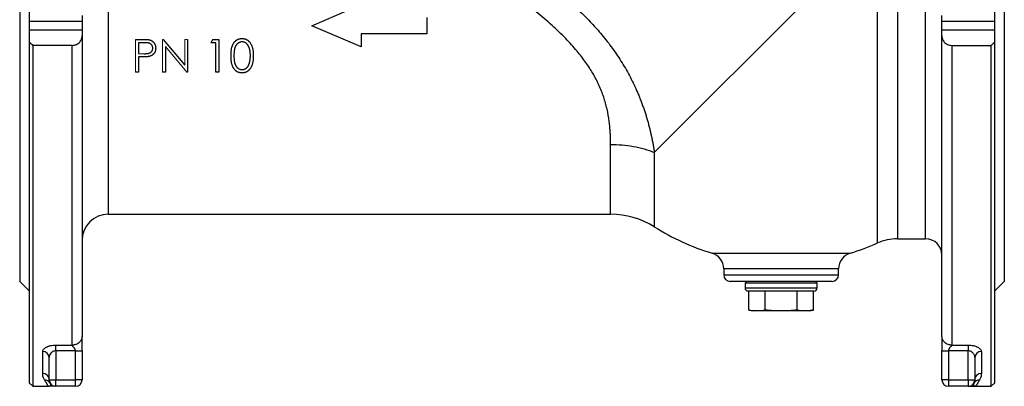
# Model space of a CAD drawing. Header units: millimetres. Extents: x -1742 to -179, y -371 to 715.
# Tile 1 of 16: x -1742 to -1442, y 8 to 120. Entities that reach past the tile are written whole.
import ezdxf

# ---------------------------------------------------------------- set-up
doc = ezdxf.new("R2010")
doc.units = ezdxf.units.MM

msp = doc.modelspace()

# ---------------------------------------------------------------- linework, layer by layer
at = {"color": 0, "linetype": 'Continuous', "lineweight": 25}
for p, q in [((-1742.2, 195.84), (-1742.2, 39.84)), ((-1442.2, 195.84), (-1442.2, 39.84)), ((-1466.2, 117.84), (-1466.2, 182.84)), ((-1715.2, 175.34), (-1715.2, 60.34)), ((-1480.84, 147.21), (-1548.84, 79.2)), ((-1480.84, 51.55), (-1480.84, 147.21)), ((-1474.76, 146.64), (-1474.76, 52.84)), ((-1653.2, 117.84), (-1638.2, 124.34)), ((-1739.2, 119.25), (-1739.2, 122.89)), ((-1723.2, 120.96), (-1723.2, 119.25)), ((-1618.2, 120.34), (-1618.2, 115.34)), ((-1461.2, 119.25), (-1461.2, 120.96)), ((-1445.2, 122.89), (-1445.2, 119.25)), ((-1739.2, 119.25), (-1723.2, 119.25)), ((-1739.2, 116.43), (-1739.2, 119.25)), ((-1723.2, 119.25), (-1723.2, 116.43)), ((-1638.2, 111.34), (-1653.2, 117.84)), ((-1466.2, 52.84), (-1466.2, 117.84)), ((-1461.2, 119.25), (-1445.2, 119.25)), ((-1461.2, 116.43), (-1461.2, 119.25)), ((-1445.2, 119.25), (-1445.2, 116.43)), ((-1723.2, 116.43), (-1739.2, 116.43)), ((-1739.2, 112.79), (-1739.2, 116.43)), ((-1723.2, 116.43), (-1723.2, 114.72)), ((-1723.2, 114.72), (-1723.2, 23.07)), ((-1618.2, 115.34), (-1638.2, 115.34)), ((-1638.2, 115.34), (-1638.2, 111.34)), ((-1461.2, 114.72), (-1461.2, 116.43)), ((-1445.2, 116.43), (-1461.2, 116.43)), ((-1461.2, 23.07), (-1461.2, 114.72)), ((-1445.2, 116.43), (-1445.2, 112.79)), ((-1739.2, 8.84), (-1739.2, 112.79)), ((-1726.2, 111.84), (-1738.2, 111.84)), ((-1738.2, 111.84), (-1738.2, 7.84)), ((-1726.2, 20.41), (-1726.2, 111.84)), ((-1706.92, 113.67), (-1704.96, 113.67)), ((-1706.03, 112.65), (-1706.03, 109.31)), ((-1704.2, 112.65), (-1706.03, 112.65)), ((-1698.53, 113.67), (-1691.92, 105.8)), ((-1697.82, 111.53), (-1697.82, 103.67)), ((-1691.03, 113.67), (-1691.03, 103.67)), ((-1682.44, 112.65), (-1683.97, 112.65)), ((-1683.39, 113.67), (-1681.54, 113.67)), ((-1682.44, 103.67), (-1682.44, 112.65)), ((-1681.54, 113.67), (-1681.54, 103.67)), ((-1458.2, 111.84), (-1446.2, 111.84)), ((-1458.2, 111.84), (-1458.2, 20.41)), ((-1446.2, 7.84), (-1446.2, 111.84)), ((-1445.2, 112.79), (-1445.2, 8.84)), ((-1706.03, 109.31), (-1704.27, 109.29)), ((-1705.31, 108.29), (-1706.03, 108.29)), ((-1706.03, 108.29), (-1706.03, 103.67)), ((-1706.03, 103.67), (-1706.92, 103.67)), ((-1697.82, 103.67), (-1698.72, 103.67)), ((-1691.03, 103.67), (-1691.23, 103.67)), ((-1681.54, 103.67), (-1682.44, 103.67)), ((-1562.17, 60.34), (-1562.17, 81.62)), ((-1548.84, 79.2), (-1548.84, 56.49)), ((-1715.2, 60.34), (-1562.17, 60.34)), ((-1474.76, 52.84), (-1466.2, 52.84)), ((-1531.25, 48.46), (-1489.16, 48.46)), ((-1527.7, 43.68), (-1527.7, 41.84)), ((-1492.7, 43.68), (-1527.7, 43.68)), ((-1492.7, 41.84), (-1492.7, 43.68)), ((-1742.2, 39.84), (-1739.2, 36.84)), ((-1527.7, 41.84), (-1492.7, 41.84)), ((-1494.7, 39.84), (-1525.7, 39.84)), ((-1520.7, 39.84), (-1521.2, 39.34)), ((-1521.2, 39.34), (-1521.2, 37.84)), ((-1499.2, 39.34), (-1521.2, 39.34)), ((-1499.2, 39.34), (-1499.7, 39.84)), ((-1499.2, 37.84), (-1499.2, 39.34)), ((-1445.2, 36.84), (-1442.2, 39.84)), ((-1521.2, 37.84), (-1515.69, 37.84)), ((-1515.19, 36.84), (-1520.2, 36.84)), ((-1520.02, 31.07), (-1520.02, 36.84)), ((-1515.69, 37.84), (-1499.2, 37.84)), ((-1500.2, 36.84), (-1515.19, 36.84)), ((-1515.1, 31.07), (-1515.1, 36.84)), ((-1505.28, 31.07), (-1505.28, 36.84)), ((-1500.39, 31.07), (-1500.39, 36.84)), ((-1520.02, 31.07), (-1518.7, 30.84)), ((-1510.19, 30.84), (-1517.56, 30.84)), ((-1502.84, 30.84), (-1510.19, 30.84)), ((-1501.7, 30.84), (-1500.39, 31.07)), ((-1735.2, 11.77), (-1735.2, 18.45)), ((-1731.2, 20.41), (-1726.2, 20.41)), ((-1731.2, 18.64), (-1731.2, 20.41)), ((-1725.2, 18.64), (-1731.2, 18.64)), ((-1731.2, 18.64), (-1731.2, 9.84)), ((-1725.2, 9.84), (-1725.2, 18.64)), ((-1723.2, 18.64), (-1723.2, 9.84)), ((-1461.2, 9.84), (-1461.2, 18.64)), ((-1453.2, 18.64), (-1459.2, 18.64)), ((-1459.2, 18.64), (-1459.2, 9.84)), ((-1458.2, 20.41), (-1453.2, 20.41)), ((-1453.2, 20.41), (-1453.2, 18.64)), ((-1453.2, 9.84), (-1453.2, 18.64)), ((-1449.2, 18.45), (-1449.2, 11.77)), ((-1733.2, 9.84), (-1733.2, 16.65)), ((-1451.2, 16.65), (-1451.2, 9.84)), ((-1733.2, 9.84), (-1731.2, 9.84)), ((-1731.2, 9.84), (-1725.2, 9.84)), ((-1731.2, 7.84), (-1731.2, 9.84)), ((-1723.2, 9.84), (-1725.2, 9.84)), ((-1725.2, 7.84), (-1725.2, 9.84)), ((-1459.2, 9.84), (-1461.2, 9.84)), ((-1459.2, 9.84), (-1453.2, 9.84)), ((-1459.2, 9.84), (-1459.2, 7.84)), ((-1453.2, 9.84), (-1451.2, 9.84)), ((-1453.2, 9.84), (-1453.2, 7.84)), ((-1739.2, 8.84), (-1738.2, 7.84)), ((-1738.2, 7.84), (-1733.2, 7.84)), ((-1725.2, 7.84), (-1731.2, 7.84)), ((-1453.2, 7.84), (-1459.2, 7.84)), ((-1451.2, 7.84), (-1446.2, 7.84)), ((-1446.2, 7.84), (-1445.2, 8.84))]:
    msp.add_line(p, q, dxfattribs=at)
at = {"color": 0, "linetype": 'Continuous', "lineweight": 18}
for p, q in [((-1706.92, 103.67), (-1706.92, 113.67)), ((-1698.72, 113.67), (-1698.53, 113.67)), ((-1698.72, 103.67), (-1698.72, 113.67)), ((-1691.23, 103.67), (-1697.82, 111.53)), ((-1691.92, 113.67), (-1691.03, 113.67)), ((-1691.92, 105.8), (-1691.92, 113.67)), ((-1683.97, 112.65), (-1683.39, 113.67))]:
    msp.add_line(p, q, dxfattribs=at)
at = {"color": 0, "linetype": 'Continuous', "lineweight": 25}
for centre, radius, start, end in [((-1715.2, 52.34), 8, 90, 180), ((-1562.17, 35.34), 25, 57.7958, 90), ((-1510.2, 117.84), 72.5, 237.7958, 253.1227), ((-1510.2, 117.84), 72.5, 286.8773, 293.8955), ((-1474.76, 37.84), 15, 90, 113.8955), ((-1466.2, 47.84), 5, 0, 90), ((-1532.7, 43.68), 5, 0, 73.1227), ((-1487.7, 43.68), 5, 106.8773, 180), ((-1525.7, 41.84), 2, 180, 270), ((-1494.7, 41.84), 2, 270, 0), ((-1520.2, 37.84), 1, 180, 270), ((-1500.2, 37.84), 1, 270, 0), ((-1735.11, 16.54), 1.91, 3.0492, 92.7547), ((-1449.3, 16.54), 1.91, 87.2453, 176.9508), ((-1735.17, 9.8), 1.97, 1.0606, 91.0227), ((-1734.6, 7.82), 1.95, 30.8668, 91.5131), ((-1731.2, 9.84), 2, 180, 270), ((-1725.2, 9.84), 2, 270, 0), ((-1459.2, 9.84), 2, 180, 270), ((-1453.2, 9.84), 2, 270, 0), ((-1449.81, 7.82), 1.95, 88.4869, 149.1332), ((-1449.24, 9.8), 1.97, 88.9773, 178.9394)]:
    msp.add_arc(centre, radius, start, end, dxfattribs=at)
for points, knots in [([(-1657.6, 173.27), (-1657.3, 173.12), (-1656.7, 172.82), (-1655.79, 172.36), (-1654.87, 171.89), (-1653.94, 171.43), (-1653.01, 170.96), (-1652.07, 170.49), (-1651.11, 170.01), (-1650.15, 169.54), (-1649.18, 169.06), (-1648.21, 168.57), (-1647.22, 168.09), (-1646.23, 167.6), (-1645.23, 167.1), (-1644.22, 166.61), (-1643.2, 166.11), (-1641.23, 165.14), (-1638.29, 163.69), (-1634.36, 161.75), (-1630.4, 159.78), (-1625.1, 157.1), (-1618.47, 153.67), (-1611.81, 150.05), (-1606.53, 147.04), (-1603.08, 145), (-1600.09, 143.17), (-1597.45, 141.51), (-1594.43, 139.59), (-1591.18, 137.47), (-1587.86, 135.23), (-1584.76, 133.06), (-1581.88, 130.95), (-1578.66, 128.47), (-1575.15, 125.56), (-1571.4, 122.15), (-1567.97, 118.67), (-1564.66, 114.94), (-1561.52, 110.9), (-1558.61, 106.54), (-1556.08, 102.08), (-1554.46, 98.65), (-1553.48, 96.3), (-1552.98, 95.06), (-1552.51, 93.82), (-1552.07, 92.58), (-1551.66, 91.34), (-1551.27, 90.1), (-1550.91, 88.87), (-1550.57, 87.64), (-1550.25, 86.42), (-1549.96, 85.2), (-1549.7, 83.98), (-1549.45, 82.78), (-1549.23, 81.57), (-1549.02, 80.38), (-1548.9, 79.6), (-1548.84, 79.2)], [0, 0, 0, 0, 0.007549, 0.015127, 0.022734, 0.030371, 0.038037, 0.045733, 0.05346, 0.061217, 0.069005, 0.076824, 0.084675, 0.092557, 0.100471, 0.108417, 0.116396, 0.124407, 0.154655, 0.184806, 0.214875, 0.244876, 0.305069, 0.364085, 0.39427, 0.423984, 0.442181, 0.462277, 0.484275, 0.511375, 0.537036, 0.561269, 0.584091, 0.605521, 0.638951, 0.671091, 0.702058, 0.731978, 0.766222, 0.799702, 0.832691, 0.86547, 0.874428, 0.883362, 0.892279, 0.901184, 0.910083, 0.918982, 0.927887, 0.936802, 0.945735, 0.95469, 0.963673, 0.97269, 0.981747, 0.990848, 1, 1, 1, 1]), ([(-1562.17, 81.62), (-1562.17, 81.82), (-1562.17, 82.2), (-1562.18, 82.77), (-1562.19, 83.34), (-1562.2, 83.91), (-1562.23, 84.46), (-1562.25, 85.01), (-1562.29, 85.56), (-1562.32, 86.09), (-1562.37, 86.62), (-1562.41, 87.15), (-1562.46, 87.66), (-1562.52, 88.16), (-1562.72, 89.73), (-1563.18, 92.36), (-1564.2, 96.09), (-1565.65, 99.75), (-1567.5, 103.31), (-1569.76, 106.78), (-1572.52, 110.34), (-1575.95, 114.09), (-1580.13, 118.09), (-1585.42, 122.61), (-1591.81, 127.52), (-1597.1, 131.17), (-1600.66, 133.44), (-1602.38, 134.52), (-1604.48, 135.81), (-1607.3, 137.5), (-1610.7, 139.52), (-1614.39, 141.67), (-1617.87, 143.66), (-1621.09, 145.48), (-1624.17, 147.21), (-1627.12, 148.85), (-1629.83, 150.34), (-1632.35, 151.71), (-1634.7, 152.97), (-1637, 154.2), (-1639.25, 155.39), (-1641.45, 156.54), (-1643.6, 157.65), (-1645.7, 158.72), (-1647.75, 159.75), (-1649.76, 160.74), (-1651.71, 161.7), (-1653.62, 162.62), (-1655.48, 163.5), (-1657.29, 164.34), (-1659.05, 165.15), (-1660.2, 165.67), (-1660.77, 165.92)], [0, 0, 0, 0, 0.005166, 0.010238, 0.015214, 0.020096, 0.024884, 0.029579, 0.034179, 0.038687, 0.043101, 0.047423, 0.051653, 0.055791, 0.059838, 0.090056, 0.118672, 0.147601, 0.176703, 0.205265, 0.235476, 0.271404, 0.311595, 0.35621, 0.416625, 0.480222, 0.491421, 0.505727, 0.52314, 0.543662, 0.575446, 0.607272, 0.634949, 0.661564, 0.687117, 0.711609, 0.735041, 0.755085, 0.774788, 0.794147, 0.813165, 0.831842, 0.850179, 0.868175, 0.885832, 0.903151, 0.920132, 0.936776, 0.953084, 0.969056, 0.984695, 1, 1, 1, 1]), ([(-1726.2, 111.84), (-1725.97, 111.84), (-1725.74, 111.87), (-1725.4, 111.94), (-1725.29, 111.97), (-1725.08, 112.04), (-1724.98, 112.08), (-1724.69, 112.22), (-1724.51, 112.33), (-1724.19, 112.57), (-1724.05, 112.7), (-1723.67, 113.12), (-1723.5, 113.42), (-1723.26, 114.06), (-1723.2, 114.39), (-1723.2, 114.72)], [0, 0, 0, 0, 0.125, 0.125, 0.1875, 0.1875, 0.25, 0.25, 0.375, 0.375, 0.5, 0.5, 0.75, 0.75, 1, 1, 1, 1]), ([(-1461.2, 114.72), (-1461.2, 114.39), (-1461.15, 114.06), (-1460.97, 113.58), (-1460.9, 113.43), (-1460.72, 113.13), (-1460.61, 112.98), (-1460.36, 112.7), (-1460.22, 112.57), (-1459.9, 112.33), (-1459.72, 112.22), (-1459.33, 112.04), (-1459.12, 111.97), (-1458.67, 111.87), (-1458.44, 111.84), (-1458.2, 111.84)], [0, 0, 0, 0, 0.25, 0.25, 0.375, 0.375, 0.5, 0.5, 0.625, 0.625, 0.75, 0.75, 0.875, 0.875, 1, 1, 1, 1]), ([(-1704.96, 113.67), (-1704.83, 113.67), (-1704.57, 113.67), (-1704.2, 113.66), (-1703.86, 113.65), (-1703.56, 113.64), (-1703.29, 113.62), (-1703.06, 113.59), (-1702.86, 113.56), (-1702.74, 113.54), (-1702.68, 113.52)], [0, 0, 0, 0, 0.1769558, 0.3390551, 0.4863182, 0.6187809, 0.7356188, 0.8387425, 0.9264571, 1, 1, 1, 1]), ([(-1701.67, 110.99), (-1701.67, 111.07), (-1701.68, 111.23), (-1701.73, 111.46), (-1701.82, 111.68), (-1701.94, 111.89), (-1702.09, 112.08), (-1702.27, 112.25), (-1702.47, 112.38), (-1702.65, 112.46), (-1702.82, 112.52), (-1702.96, 112.55), (-1703.12, 112.58), (-1703.3, 112.6), (-1703.5, 112.62), (-1703.72, 112.64), (-1703.95, 112.65), (-1704.11, 112.65), (-1704.2, 112.65)], [0, 0, 0, 0, 0.070044, 0.139238, 0.208197, 0.279173, 0.349987, 0.418354, 0.48761, 0.557411, 0.59533, 0.637964, 0.685913, 0.738185, 0.796103, 0.858517, 0.926658, 1, 1, 1, 1]), ([(-1702.68, 113.52), (-1702.61, 113.5), (-1702.48, 113.47), (-1702.28, 113.39), (-1702.09, 113.3), (-1701.92, 113.2), (-1701.75, 113.08), (-1701.59, 112.95), (-1701.44, 112.81), (-1701.3, 112.65), (-1701.18, 112.48), (-1701.07, 112.3), (-1700.98, 112.11), (-1700.9, 111.9), (-1700.84, 111.69), (-1700.8, 111.47), (-1700.77, 111.23), (-1700.77, 111.07), (-1700.77, 110.99)], [0, 0, 0, 0, 0.062481, 0.12349, 0.183411, 0.243153, 0.302127, 0.36171, 0.421842, 0.482932, 0.544552, 0.605681, 0.66768, 0.729984, 0.794551, 0.860346, 0.928907, 1, 1, 1, 1]), ([(-1677.82, 108.67), (-1677.82, 108.83), (-1677.82, 109.14), (-1677.8, 109.59), (-1677.76, 110.02), (-1677.72, 110.42), (-1677.66, 110.79), (-1677.59, 111.13), (-1677.5, 111.44), (-1677.4, 111.73), (-1677.29, 111.99), (-1677.17, 112.24), (-1677.03, 112.47), (-1676.89, 112.68), (-1676.74, 112.88), (-1676.57, 113.06), (-1676.39, 113.22), (-1676.21, 113.37), (-1676.01, 113.5), (-1675.81, 113.62), (-1675.6, 113.71), (-1675.39, 113.79), (-1675.17, 113.85), (-1674.94, 113.9), (-1674.71, 113.93), (-1674.56, 113.93), (-1674.48, 113.93)], [0, 0, 0, 0, 0.068595, 0.133246, 0.194313, 0.251279, 0.304513, 0.354235, 0.400481, 0.443411, 0.484015, 0.523252, 0.561042, 0.5979, 0.633518, 0.668314, 0.702496, 0.736685, 0.770293, 0.803437, 0.835913, 0.86846, 0.900847, 0.933467, 0.966258, 1, 1, 1, 1]), ([(-1674.45, 112.9), (-1674.56, 112.9), (-1674.78, 112.89), (-1675.11, 112.8), (-1675.42, 112.66), (-1675.67, 112.5), (-1675.86, 112.35), (-1675.99, 112.22), (-1676.12, 112.08), (-1676.24, 111.93), (-1676.35, 111.76), (-1676.45, 111.58), (-1676.54, 111.39), (-1676.62, 111.18), (-1676.69, 110.95), (-1676.75, 110.7), (-1676.81, 110.43), (-1676.85, 110.12), (-1676.88, 109.8), (-1676.9, 109.44), (-1676.92, 109.07), (-1676.92, 108.81), (-1676.92, 108.67)], [0, 0, 0, 0, 0.060387, 0.120883, 0.182755, 0.247811, 0.281299, 0.315088, 0.349702, 0.384857, 0.420966, 0.458511, 0.497175, 0.537602, 0.580503, 0.627468, 0.678388, 0.733983, 0.793747, 0.857714, 0.926698, 1, 1, 1, 1]), ([(-1674.48, 113.93), (-1674.4, 113.93), (-1674.24, 113.92), (-1674.01, 113.9), (-1673.78, 113.85), (-1673.55, 113.79), (-1673.34, 113.71), (-1673.13, 113.62), (-1672.92, 113.5), (-1672.72, 113.37), (-1672.53, 113.22), (-1672.35, 113.05), (-1672.18, 112.87), (-1672.02, 112.67), (-1671.87, 112.45), (-1671.73, 112.21), (-1671.6, 111.95), (-1671.48, 111.68), (-1671.37, 111.39), (-1671.28, 111.07), (-1671.2, 110.73), (-1671.14, 110.36), (-1671.09, 109.97), (-1671.05, 109.56), (-1671.03, 109.12), (-1671.03, 108.82), (-1671.03, 108.67)], [0, 0, 0, 0, 0.033788, 0.067194, 0.099862, 0.132567, 0.165151, 0.197913, 0.231319, 0.265083, 0.299255, 0.334399, 0.369943, 0.406284, 0.444064, 0.482998, 0.523354, 0.565537, 0.609613, 0.656391, 0.705885, 0.758325, 0.813832, 0.872795, 0.934722, 1, 1, 1, 1]), ([(-1671.92, 108.67), (-1671.92, 108.79), (-1671.93, 109.03), (-1671.94, 109.37), (-1671.97, 109.7), (-1672, 110.01), (-1672.05, 110.3), (-1672.11, 110.58), (-1672.18, 110.84), (-1672.26, 111.09), (-1672.34, 111.32), (-1672.44, 111.53), (-1672.54, 111.72), (-1672.66, 111.9), (-1672.78, 112.07), (-1672.91, 112.22), (-1673.04, 112.35), (-1673.23, 112.5), (-1673.48, 112.66), (-1673.8, 112.8), (-1674.12, 112.89), (-1674.34, 112.9), (-1674.45, 112.9)], [0, 0, 0, 0, 0.065681, 0.128486, 0.188175, 0.245106, 0.299448, 0.350823, 0.399942, 0.446672, 0.491255, 0.533376, 0.573853, 0.612526, 0.649597, 0.685532, 0.720106, 0.753838, 0.818925, 0.880493, 0.940311, 1, 1, 1, 1]), ([(-1702.76, 108.45), (-1702.83, 108.44), (-1702.96, 108.41), (-1703.19, 108.38), (-1703.45, 108.35), (-1703.75, 108.33), (-1704.09, 108.31), (-1704.46, 108.3), (-1704.87, 108.29), (-1705.16, 108.29), (-1705.31, 108.29)], [0, 0, 0, 0, 0.075173, 0.164746, 0.268017, 0.385912, 0.517789, 0.663691, 0.824413, 1, 1, 1, 1]), ([(-1704.27, 109.29), (-1704.19, 109.29), (-1704.02, 109.29), (-1703.79, 109.3), (-1703.56, 109.32), (-1703.36, 109.34), (-1703.18, 109.36), (-1703.01, 109.39), (-1702.86, 109.43), (-1702.68, 109.48), (-1702.49, 109.57), (-1702.28, 109.71), (-1702.1, 109.88), (-1701.94, 110.07), (-1701.82, 110.28), (-1701.73, 110.5), (-1701.68, 110.74), (-1701.67, 110.9), (-1701.67, 110.99)], [0, 0, 0, 0, 0.072538, 0.140034, 0.202496, 0.260575, 0.313228, 0.361583, 0.404878, 0.444127, 0.5164, 0.586507, 0.655085, 0.724384, 0.793974, 0.861638, 0.930111, 1, 1, 1, 1]), ([(-1700.77, 110.99), (-1700.77, 110.91), (-1700.77, 110.75), (-1700.8, 110.51), (-1700.84, 110.29), (-1700.9, 110.07), (-1700.97, 109.87), (-1701.06, 109.68), (-1701.17, 109.5), (-1701.3, 109.33), (-1701.44, 109.17), (-1701.59, 109.03), (-1701.75, 108.9), (-1701.93, 108.78), (-1702.12, 108.68), (-1702.32, 108.59), (-1702.54, 108.51), (-1702.69, 108.47), (-1702.76, 108.45)], [0, 0, 0, 0, 0.070119, 0.137192, 0.202016, 0.264631, 0.326117, 0.38601, 0.445812, 0.505298, 0.564633, 0.624283, 0.683902, 0.743953, 0.805388, 0.868388, 0.933084, 1, 1, 1, 1]), ([(-1674.48, 103.42), (-1674.56, 103.42), (-1674.71, 103.42), (-1674.94, 103.45), (-1675.17, 103.49), (-1675.38, 103.55), (-1675.6, 103.63), (-1675.8, 103.72), (-1676, 103.84), (-1676.2, 103.97), (-1676.38, 104.11), (-1676.56, 104.27), (-1676.73, 104.46), (-1676.88, 104.65), (-1677.03, 104.87), (-1677.16, 105.1), (-1677.28, 105.35), (-1677.4, 105.61), (-1677.5, 105.9), (-1677.59, 106.22), (-1677.66, 106.56), (-1677.72, 106.93), (-1677.76, 107.33), (-1677.8, 107.75), (-1677.82, 108.2), (-1677.82, 108.51), (-1677.82, 108.67)], [0, 0, 0, 0, 0.0337871, 0.0666217, 0.0992849, 0.1313612, 0.1635852, 0.1961039, 0.2289023, 0.2621581, 0.2959912, 0.3302178, 0.3650598, 0.4009507, 0.4376204, 0.4757075, 0.5153807, 0.5564135, 0.5997648, 0.6464242, 0.6964314, 0.7497815, 0.8065733, 0.8674355, 0.9318868, 1, 1, 1, 1]), ([(-1676.92, 108.67), (-1676.92, 108.54), (-1676.92, 108.28), (-1676.9, 107.9), (-1676.88, 107.55), (-1676.85, 107.23), (-1676.81, 106.93), (-1676.75, 106.65), (-1676.69, 106.4), (-1676.62, 106.17), (-1676.54, 105.96), (-1676.45, 105.77), (-1676.35, 105.59), (-1676.24, 105.42), (-1676.12, 105.27), (-1676, 105.12), (-1675.86, 105), (-1675.67, 104.84), (-1675.42, 104.68), (-1675.1, 104.55), (-1674.78, 104.46), (-1674.56, 104.45), (-1674.45, 104.44)], [0, 0, 0, 0, 0.072951, 0.141584, 0.205926, 0.265301, 0.320597, 0.371817, 0.41879, 0.461699, 0.502134, 0.540804, 0.578181, 0.614297, 0.649678, 0.684299, 0.718359, 0.752081, 0.817652, 0.879722, 0.939966, 1, 1, 1, 1]), ([(-1671.03, 108.67), (-1671.03, 108.52), (-1671.03, 108.22), (-1671.05, 107.78), (-1671.09, 107.37), (-1671.13, 106.98), (-1671.2, 106.62), (-1671.28, 106.28), (-1671.36, 105.96), (-1671.47, 105.67), (-1671.59, 105.4), (-1671.72, 105.15), (-1671.86, 104.91), (-1672.01, 104.69), (-1672.17, 104.49), (-1672.34, 104.3), (-1672.52, 104.13), (-1672.71, 103.98), (-1672.92, 103.85), (-1673.12, 103.73), (-1673.34, 103.64), (-1673.55, 103.56), (-1673.78, 103.49), (-1674, 103.45), (-1674.24, 103.42), (-1674.4, 103.42), (-1674.48, 103.42)], [0, 0, 0, 0, 0.065063, 0.126773, 0.185516, 0.240765, 0.29298, 0.34225, 0.388919, 0.432776, 0.474628, 0.514775, 0.553606, 0.591426, 0.628028, 0.663804, 0.698984, 0.733591, 0.767628, 0.801208, 0.834264, 0.866981, 0.89972, 0.932702, 0.966176, 1, 1, 1, 1]), ([(-1672.3, 106.16), (-1672.27, 106.25), (-1672.21, 106.43), (-1672.13, 106.71), (-1672.07, 107.01), (-1672.01, 107.31), (-1671.97, 107.63), (-1671.94, 107.97), (-1671.93, 108.32), (-1671.92, 108.55), (-1671.92, 108.67)], [0, 0, 0, 0, 0.110588, 0.224542, 0.342503, 0.464324, 0.590756, 0.722227, 0.858843, 1, 1, 1, 1]), ([(-1674.45, 104.44), (-1674.34, 104.45), (-1674.11, 104.46), (-1673.79, 104.54), (-1673.48, 104.68), (-1673.23, 104.83), (-1673.04, 104.98), (-1672.91, 105.11), (-1672.79, 105.25), (-1672.67, 105.41), (-1672.56, 105.58), (-1672.47, 105.76), (-1672.38, 105.95), (-1672.33, 106.09), (-1672.3, 106.16)], [0, 0, 0, 0, 0.112813, 0.225394, 0.339595, 0.459675, 0.521735, 0.583926, 0.648174, 0.713881, 0.781004, 0.851451, 0.924051, 1, 1, 1, 1]), ([(-1562.17, 81.62), (-1561.01, 81.62), (-1559.84, 81.57), (-1557.52, 81.37), (-1556.37, 81.21), (-1554.1, 80.8), (-1552.99, 80.54), (-1550.85, 79.94), (-1549.82, 79.59), (-1548.84, 79.2)], [0, 0, 0, 0, 0.25, 0.25, 0.5, 0.5, 0.75, 0.75, 1, 1, 1, 1]), ([(-1500.39, 31.07), (-1500.8, 31), (-1501.21, 30.94), (-1502.02, 30.86), (-1502.43, 30.84), (-1502.84, 30.84)], [0, 0, 0, 0, 0.5, 0.5, 1, 1, 1, 1]), ([(-1723.2, 23.07), (-1723.2, 22.76), (-1723.27, 22.42), (-1723.56, 21.77), (-1723.79, 21.45), (-1724.38, 20.93), (-1724.73, 20.73), (-1725.47, 20.47), (-1725.85, 20.41), (-1726.2, 20.41)], [0, 0, 0, 0, 0.25, 0.25, 0.5, 0.5, 0.75, 0.75, 1, 1, 1, 1]), ([(-1723.2, 18.64), (-1723.2, 19.52), (-1723.2, 20.34), (-1723.2, 21.47), (-1723.2, 21.83), (-1723.2, 22.5), (-1723.2, 22.82), (-1723.2, 23.07)], [0, 0, 0, 0, 0.5, 0.5, 0.75, 0.75, 1, 1, 1, 1]), ([(-1458.2, 20.41), (-1458.56, 20.41), (-1458.94, 20.47), (-1459.68, 20.73), (-1460.03, 20.93), (-1460.62, 21.45), (-1460.85, 21.77), (-1461.14, 22.42), (-1461.2, 22.76), (-1461.2, 23.07)], [0, 0, 0, 0, 0.25, 0.25, 0.5, 0.5, 0.75, 0.75, 1, 1, 1, 1]), ([(-1461.2, 23.07), (-1461.2, 22.82), (-1461.2, 22.5), (-1461.2, 21.83), (-1461.2, 21.47), (-1461.2, 20.34), (-1461.2, 19.52), (-1461.2, 18.64)], [0, 0, 0, 0, 0.25, 0.25, 0.5, 0.5, 1, 1, 1, 1]), ([(-1735.2, 18.45), (-1735.2, 18.57), (-1735.18, 18.69), (-1735.09, 18.92), (-1735.02, 19.04), (-1734.83, 19.27), (-1734.71, 19.38), (-1734.44, 19.59), (-1734.28, 19.69), (-1733.91, 19.88), (-1733.72, 19.97), (-1733.39, 20.08), (-1733.28, 20.12), (-1733.05, 20.19), (-1732.92, 20.22), (-1732.55, 20.3), (-1732.29, 20.34), (-1731.76, 20.4), (-1731.48, 20.41), (-1731.2, 20.41)], [0, 0, 0, 0, 0.125, 0.125, 0.25, 0.25, 0.375, 0.375, 0.5, 0.5, 0.625, 0.625, 0.6875, 0.6875, 0.75, 0.75, 0.875, 0.875, 1, 1, 1, 1]), ([(-1731.2, 18.64), (-1731.37, 18.64), (-1731.52, 18.62), (-1731.82, 18.55), (-1731.96, 18.49), (-1732.22, 18.36), (-1732.34, 18.28), (-1732.55, 18.11), (-1732.64, 18.02), (-1732.89, 17.72), (-1733.01, 17.52), (-1733.17, 17.08), (-1733.2, 16.87), (-1733.2, 16.65)], [0, 0, 0, 0, 0.125, 0.125, 0.25, 0.25, 0.375, 0.375, 0.5, 0.5, 0.75, 0.75, 1, 1, 1, 1]), ([(-1725.2, 18.64), (-1725.21, 18.67), (-1725.21, 18.74), (-1725.22, 18.83), (-1725.24, 18.93), (-1725.27, 19.02), (-1725.31, 19.12), (-1725.35, 19.22), (-1725.41, 19.33), (-1725.47, 19.43), (-1725.54, 19.53), (-1725.62, 19.63), (-1725.73, 19.76), (-1725.85, 19.89), (-1725.97, 20.01), (-1726.06, 20.11), (-1726.14, 20.21), (-1726.19, 20.32), (-1726.2, 20.38), (-1726.2, 20.41)], [0, 0, 0, 0, 0.037559, 0.076479, 0.117027, 0.159439, 0.20392, 0.250649, 0.29978, 0.351446, 0.405761, 0.462823, 0.522717, 0.631929, 0.712354, 0.764066, 0.846068, 0.923887, 1, 1, 1, 1]), ([(-1725.2, 18.64), (-1724.97, 18.64), (-1724.71, 18.64), (-1724.22, 18.64), (-1723.99, 18.64), (-1723.6, 18.64), (-1723.44, 18.64), (-1723.25, 18.64), (-1723.2, 18.64), (-1723.2, 18.64)], [0, 0, 0, 0, 0.25, 0.25, 0.5, 0.5, 0.75, 0.75, 1, 1, 1, 1]), ([(-1461.2, 18.64), (-1461.2, 18.64), (-1461.16, 18.64), (-1460.97, 18.64), (-1460.81, 18.64), (-1460.42, 18.64), (-1460.19, 18.64), (-1459.69, 18.64), (-1459.44, 18.64), (-1459.2, 18.64)], [0, 0, 0, 0, 0.25, 0.25, 0.5, 0.5, 0.75, 0.75, 1, 1, 1, 1]), ([(-1458.2, 20.41), (-1458.21, 20.4), (-1458.21, 20.37), (-1458.22, 20.32), (-1458.24, 20.27), (-1458.27, 20.21), (-1458.31, 20.16), (-1458.38, 20.07), (-1458.51, 19.94), (-1458.68, 19.76), (-1458.86, 19.55), (-1458.98, 19.37), (-1459.08, 19.18), (-1459.15, 19), (-1459.2, 18.82), (-1459.2, 18.7), (-1459.2, 18.64)], [0, 0, 0, 0, 0.038054, 0.076209, 0.114795, 0.154131, 0.194519, 0.236238, 0.32454, 0.477531, 0.585138, 0.683468, 0.773152, 0.855022, 0.930169, 1, 1, 1, 1]), ([(-1453.2, 20.41), (-1452.93, 20.41), (-1452.66, 20.4), (-1452.12, 20.34), (-1451.86, 20.3), (-1451.37, 20.19), (-1451.13, 20.12), (-1450.7, 19.97), (-1450.5, 19.88), (-1450.14, 19.7), (-1449.98, 19.59), (-1449.7, 19.38), (-1449.58, 19.27), (-1449.4, 19.04), (-1449.32, 18.92), (-1449.23, 18.69), (-1449.2, 18.57), (-1449.2, 18.45)], [0, 0, 0, 0, 0.125, 0.125, 0.25, 0.25, 0.375, 0.375, 0.5, 0.5, 0.625, 0.625, 0.75, 0.75, 0.875, 0.875, 1, 1, 1, 1]), ([(-1451.2, 16.65), (-1451.2, 16.87), (-1451.24, 17.08), (-1451.36, 17.41), (-1451.41, 17.51), (-1451.53, 17.72), (-1451.6, 17.82), (-1451.76, 18.01), (-1451.86, 18.11), (-1452.07, 18.28), (-1452.18, 18.36), (-1452.44, 18.49), (-1452.58, 18.55), (-1452.88, 18.62), (-1453.04, 18.64), (-1453.2, 18.64)], [0, 0, 0, 0, 0.25, 0.25, 0.375, 0.375, 0.5, 0.5, 0.625, 0.625, 0.75, 0.75, 0.875, 0.875, 1, 1, 1, 1]), ([(-1734.65, 9.77), (-1734.81, 10.04), (-1734.95, 10.35), (-1735.15, 11.01), (-1735.2, 11.38), (-1735.2, 11.77)], [0, 0, 0, 0, 0.5, 0.5, 1, 1, 1, 1]), ([(-1734.65, 9.77), (-1734.46, 9.45), (-1734.31, 9.17), (-1734.04, 8.69), (-1733.92, 8.48), (-1733.7, 8.16), (-1733.59, 8.04), (-1733.4, 7.88), (-1733.3, 7.84), (-1733.2, 7.84)], [0, 0, 0, 0, 0.25, 0.25, 0.5, 0.5, 0.75, 0.75, 1, 1, 1, 1]), ([(-1449.76, 9.77), (-1449.95, 9.45), (-1450.1, 9.17), (-1450.37, 8.69), (-1450.49, 8.48), (-1450.71, 8.16), (-1450.82, 8.04), (-1451.01, 7.88), (-1451.11, 7.84), (-1451.2, 7.84)], [0, 0, 0, 0, 0.25, 0.25, 0.5, 0.5, 0.75, 0.75, 1, 1, 1, 1]), ([(-1449.2, 11.77), (-1449.2, 11.38), (-1449.26, 11.01), (-1449.46, 10.35), (-1449.6, 10.04), (-1449.76, 9.77)], [0, 0, 0, 0, 0.5, 0.5, 1, 1, 1, 1]), ([(-1732.93, 8.82), (-1732.83, 8.66), (-1732.8, 8.52), (-1732.79, 8.27), (-1732.81, 8.17), (-1732.93, 7.92), (-1733.07, 7.84), (-1733.2, 7.84)], [0, 0, 0, 0, 0.25, 0.25, 0.5, 0.5, 1, 1, 1, 1]), ([(-1731.2, 7.84), (-1731.2, 7.84), (-1731.28, 7.84), (-1731.53, 7.84), (-1731.69, 7.84), (-1732.07, 7.84), (-1732.28, 7.84), (-1732.73, 7.84), (-1732.97, 7.84), (-1733.2, 7.84)], [0, 0, 0, 0, 0.25, 0.25, 0.5, 0.5, 0.75, 0.75, 1, 1, 1, 1]), ([(-1453.2, 7.84), (-1453.2, 7.84), (-1453.13, 7.84), (-1452.88, 7.84), (-1452.72, 7.84), (-1452.34, 7.84), (-1452.13, 7.84), (-1451.68, 7.84), (-1451.44, 7.84), (-1451.2, 7.84)], [0, 0, 0, 0, 0.25, 0.25, 0.5, 0.5, 0.75, 0.75, 1, 1, 1, 1]), ([(-1451.48, 8.82), (-1451.58, 8.66), (-1451.61, 8.52), (-1451.62, 8.27), (-1451.6, 8.17), (-1451.48, 7.92), (-1451.34, 7.84), (-1451.2, 7.84)], [0, 0, 0, 0, 0.25, 0.25, 0.5, 0.5, 1, 1, 1, 1])]:
    msp.add_open_spline(points, degree=3, knots=knots, dxfattribs=at)
for points in [[(-1739.2, 112.79), (-1738.87, 112.47), (-1738.54, 112.16), (-1738.2, 111.84)], [(-1446.2, 111.84), (-1445.87, 112.16), (-1445.54, 112.47), (-1445.2, 112.79)], [(-1517.56, 30.84), (-1518.38, 30.84), (-1519.2, 30.93), (-1520.02, 31.07)], [(-1515.1, 31.07), (-1515.92, 30.93), (-1516.74, 30.84), (-1517.56, 30.84)], [(-1510.19, 30.84), (-1511.83, 30.84), (-1513.46, 30.93), (-1515.1, 31.07)], [(-1505.28, 31.07), (-1506.92, 30.93), (-1508.55, 30.84), (-1510.19, 30.84)], [(-1502.84, 30.84), (-1503.65, 30.84), (-1504.47, 30.93), (-1505.28, 31.07)], [(-1732.93, 8.82), (-1732.85, 8.7), (-1732.82, 8.59), (-1732.8, 8.49)]]:
    msp.add_open_spline(points, degree=3, dxfattribs=at)

doc.saveas('drawing.dxf')
